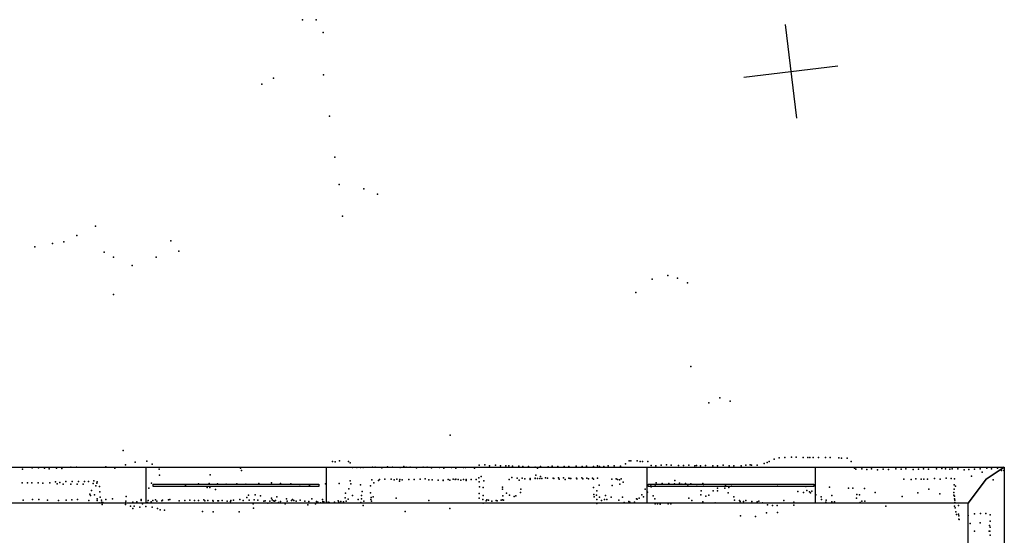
# Model space of a CAD drawing. Header units: millimetres. Extents: x -26529 to 19505, y -9255 to 34542.
# Tile 6 of 10: x -13248 to -9080, y -2892 to -707. Entities that reach past the tile are written whole.
import ezdxf

# ---------------------------------------------------------------- set-up
doc = ezdxf.new("R2010")
doc.units = ezdxf.units.MM
for name, color, linetype in [('P', 9, 'Continuous'), ('PANOS', 10, 'Continuous'), ('ROOMS', 1, 'Continuous'), ('WALLS', 3, 'Continuous'), ('WINDOWS', 6, 'Continuous')]:
    doc.layers.add(name, color=color, linetype=linetype)

# ---------------------------------------------------------------- blocks, each defined once
blk = doc.blocks.new('6-Fixed_46')
blk.add_lwpolyline([(-584.3, 5.9), (584.3, 5.9), (584.3, -6.8), (-584.3, -6.8), (-584.3, 5.9)])

msp = doc.modelspace()

# ---------------------------------------------------------------- linework, layer by layer
at = {"layer": 'P'}
for p in [(-12051, -707), (-11993, -708), (-11964, -761), (-12174, -955), (-11963, -941), (-12223, -981), (-11937, -1116), (-11914, -1289), (-11896, -1405), (-11791, -1424), (-11734, -1446), (-11882, -1540), (-12928, -1582), (-13007, -1622), (-13109, -1656), (-13061, -1649), (-12608, -1644), (-13185, -1670), (-12891, -1692), (-12575, -1688), (-12852, -1713), (-12772, -1749), (-12671, -1714), (-10505, -1791), (-10571, -1806), (-10464, -1803), (-10422, -1822), (-12851, -1872), (-10640, -1863), (-10407, -2177), (-10331, -2330), (-10285, -2309), (-10241, -2324), (-11426, -2468), (-12811, -2533), (-12760, -2582), (-12710, -2578), (-11924, -2580), (-11913, -2581), (-11894, -2577), (-11857, -2580), (-10668, -2577), (-10661, -2576), (-10635, -2577), (-10622, -2579), (-10612, -2579), (-10589, -2580), (-10085, -2584), (-10076, -2580), (-10055, -2569), (-10033, -2564), (-10010, -2563), (-9981, -2561), (-9961, -2561), (-9932, -2562), (-9912, -2562), (-9904, -2563), (-9889, -2562), (-9867, -2562), (-9838, -2562), (-9817, -2562), (-9781, -2564), (-9769, -2565), (-9746, -2565), (-9729, -2579), (-13236, -2612), (-13195, -2606), (-13169, -2606), (-13144, -2607), (-13123, -2610), (-13092, -2608), (-13070, -2609), (-13032, -2603), (-13008, -2603), (-12884, -2602), (-12846, -2607), (-12801, -2593), (-12688, -2591), (-12658, -2612), (-12314, -2608), (-12310, -2618), (-11850, -2585), (-11839, -2605), (-11821, -2605), (-11806, -2605), (-11794, -2605), (-11755, -2603), (-11743, -2603), (-11715, -2606), (-11692, -2602), (-11671, -2604), (-11638, -2605), (-11622, -2601), (-11613, -2603), (-11596, -2604), (-11569, -2606), (-11540, -2604), (-11524, -2603), (-11505, -2606), (-11472, -2605), (-11453, -2608), (-11420, -2605), (-11402, -2608), (-11370, -2605), (-11361, -2605), (-11323, -2607), (-11304, -2595), (-11279, -2594), (-11259, -2597), (-11234, -2595), (-11213, -2597), (-11191, -2598), (-11178, -2597), (-11162, -2599), (-11136, -2599), (-11119, -2601), (-11094, -2601), (-11067, -2604), (-11056, -2607), (-11044, -2601), (-11012, -2602), (-10994, -2599), (-10971, -2601), (-10944, -2601), (-10924, -2600), (-10893, -2599), (-10868, -2601), (-10849, -2599), (-10819, -2600), (-10803, -2598), (-10794, -2600), (-10776, -2600), (-10757, -2598), (-10732, -2598), (-10705, -2599), (-10684, -2589), (-10576, -2596), (-10556, -2597), (-10533, -2595), (-10510, -2593), (-10491, -2595), (-10460, -2596), (-10438, -2596), (-10416, -2595), (-10391, -2598), (-10384, -2596), (-10366, -2597), (-10345, -2596), (-10315, -2598), (-10294, -2598), (-10270, -2595), (-10245, -2598), (-10225, -2598), (-10195, -2597), (-10174, -2595), (-10156, -2594), (-10150, -2595), (-10127, -2595), (-10097, -2588), (-9715, -2607), (-9709, -2612), (-9684, -2611), (-9663, -2613), (-9642, -2610), (-9617, -2615), (-9593, -2612), (-9571, -2613), (-9540, -2610), (-9517, -2612), (-9498, -2611), (-9466, -2613), (-9444, -2612), (-9422, -2611), (-9401, -2612), (-9368, -2611), (-9345, -2609), (-9329, -2610), (-9311, -2612), (-9301, -2611), (-9277, -2611), (-9251, -2614), (-9231, -2613), (-9206, -2612), (-9182, -2611), (-9174, -2624), (-9154, -2608), (-9135, -2610), (-9110, -2608), (-9093, -2617), (-9082, -2617), (-13097, -2665), (-13053, -2664), (-13026, -2664), (-13000, -2664), (-12974, -2664), (-12957, -2664), (-12934, -2661), (-12921, -2665), (-12657, -2637), (-12442, -2636), (-11850, -2661), (-11758, -2657), (-11729, -2660), (-11725, -2655), (-11703, -2654), (-11676, -2654), (-11663, -2657), (-11652, -2654), (-11640, -2663), (-11639, -2656), (-11629, -2657), (-11601, -2655), (-11579, -2656), (-11553, -2654), (-11532, -2653), (-11517, -2657), (-11502, -2657), (-11477, -2658), (-11456, -2659), (-11456, -2660), (-11435, -2655), (-11428, -2658), (-11413, -2654), (-11405, -2656), (-11402, -2654), (-11392, -2656), (-11381, -2658), (-11370, -2655), (-11359, -2655), (-11358, -2660), (-11337, -2655), (-11316, -2655), (-11305, -2648), (-11304, -2666), (-11295, -2643), (-11283, -2661), (-11176, -2656), (-11165, -2647), (-11143, -2650), (-11134, -2658), (-11121, -2650), (-11110, -2653), (-11088, -2651), (-11087, -2655), (-11067, -2650), (-11066, -2651), (-11064, -2637), (-11056, -2651), (-11046, -2651), (-11044, -2643), (-11038, -2651), (-11022, -2648), (-11014, -2650), (-10990, -2650), (-10987, -2652), (-10968, -2648), (-10965, -2654), (-10946, -2649), (-10939, -2655), (-10924, -2650), (-10918, -2652), (-10915, -2652), (-10891, -2650), (-10890, -2653), (-10869, -2649), (-10865, -2653), (-10847, -2650), (-10841, -2653), (-10824, -2650), (-10820, -2654), (-10802, -2650), (-10742, -2654), (-10724, -2653), (-10718, -2655), (-10709, -2657), (-10702, -2653), (-10694, -2667), (-10475, -2660), (-9506, -2654), (-9475, -2656), (-9455, -2653), (-9432, -2654), (-9421, -2654), (-9406, -2654), (-9376, -2652), (-9352, -2654), (-9326, -2650), (-9305, -2651), (-9291, -2653), (-9219, -2641), (-9128, -2657), (-13238, -2669), (-13215, -2670), (-13197, -2670), (-13170, -2670), (-13151, -2671), (-13121, -2670), (-13090, -2674), (-13079, -2668), (-13065, -2675), (-13032, -2675), (-13005, -2675), (-12980, -2676), (-12944, -2702), (-12937, -2672), (-12926, -2682), (-12922, -2671), (-12910, -2685), (-12909, -2708), (-12702, -2693), (-12690, -2671), (-12546, -2679), (-12492, -2674), (-12455, -2689), (-12446, -2672), (-12444, -2690), (-12420, -2698), (-12411, -2674), (-12375, -2675), (-12329, -2674), (-12291, -2676), (-12236, -2673), (-12182, -2670), (-12144, -2672), (-12101, -2674), (-12063, -2677), (-12021, -2679), (-11954, -2674), (-11896, -2673), (-11855, -2695), (-11846, -2674), (-11806, -2678), (-11799, -2707), (-11763, -2682), (-11749, -2669), (-11302, -2686), (-11287, -2689), (-11205, -2688), (-11205, -2697), (-11127, -2696), (-10819, -2690), (-10806, -2704), (-10796, -2679), (-10741, -2681), (-10708, -2676), (-10601, -2696), (-10591, -2709), (-10577, -2678), (-10575, -2686), (-10559, -2682), (-10554, -2670), (-10529, -2672), (-10501, -2672), (-10477, -2674), (-10456, -2671), (-10445, -2675), (-10430, -2673), (-10420, -2678), (-10407, -2674), (-10382, -2684), (-10363, -2704), (-10356, -2673), (-10354, -2677), (-10313, -2703), (-10295, -2692), (-10294, -2704), (-10263, -2692), (-10261, -2681), (-10247, -2690), (-10236, -2684), (-10041, -2677), (-9954, -2706), (-9920, -2685), (-9916, -2702), (-9905, -2708), (-9895, -2705), (-9821, -2688), (-9740, -2692), (-9721, -2692), (-9673, -2694), (-9400, -2696), (-9293, -2678), (-9293, -2697), (-9287, -2684), (-13233, -2743), (-13194, -2741), (-13167, -2741), (-13130, -2743), (-13084, -2745), (-13051, -2743), (-13027, -2742), (-13003, -2741), (-12956, -2745), (-12952, -2718), (-12948, -2723), (-12932, -2720), (-12921, -2745), (-12920, -2737), (-12908, -2731), (-12902, -2743), (-12884, -2741), (-12856, -2738), (-12799, -2748), (-12798, -2727), (-12752, -2750), (-12734, -2741), (-12734, -2745), (-12705, -2745), (-12692, -2750), (-12685, -2745), (-12673, -2742), (-12668, -2747), (-12647, -2746), (-12644, -2743), (-12619, -2742), (-12613, -2740), (-12573, -2746), (-12549, -2745), (-12528, -2743), (-12508, -2744), (-12492, -2744), (-12469, -2742), (-12464, -2746), (-12452, -2744), (-12431, -2744), (-12429, -2747), (-12410, -2746), (-12407, -2746), (-12391, -2745), (-12370, -2748), (-12356, -2749), (-12355, -2745), (-12344, -2743), (-12317, -2740), (-12303, -2744), (-12287, -2732), (-12280, -2722), (-12277, -2743), (-12256, -2742), (-12252, -2720), (-12240, -2743), (-12229, -2725), (-12215, -2748), (-12209, -2746), (-12190, -2747), (-12183, -2734), (-12179, -2742), (-12174, -2746), (-12170, -2748), (-12165, -2745), (-12160, -2729), (-12145, -2749), (-12119, -2737), (-12116, -2748), (-12098, -2745), (-12094, -2740), (-12088, -2745), (-12078, -2747), (-12061, -2743), (-12042, -2747), (-12024, -2749), (-12012, -2737), (-11992, -2749), (-11967, -2740), (-11965, -2749), (-11961, -2750), (-11900, -2746), (-11889, -2749), (-11878, -2750), (-11870, -2733), (-11869, -2713), (-11867, -2748), (-11858, -2739), (-11840, -2723), (-11816, -2741), (-11802, -2723), (-11802, -2737), (-11792, -2747), (-11763, -2712), (-11762, -2740), (-11761, -2732), (-11759, -2748), (-11752, -2729), (-11655, -2735), (-11516, -2745), (-11304, -2735), (-11303, -2715), (-11288, -2740), (-11287, -2723), (-11274, -2746), (-11271, -2742), (-11264, -2743), (-11250, -2747), (-11232, -2744), (-11227, -2746), (-11211, -2743), (-11204, -2742), (-11203, -2725), (-11201, -2743), (-11188, -2714), (-11175, -2722), (-11155, -2728), (-11148, -2725), (-11129, -2711), (-10818, -2719), (-10816, -2729), (-10807, -2722), (-10805, -2740), (-10794, -2730), (-10786, -2745), (-10773, -2740), (-10769, -2724), (-10763, -2741), (-10744, -2731), (-10712, -2743), (-10696, -2731), (-10670, -2749), (-10638, -2738), (-10634, -2739), (-10626, -2734), (-10626, -2735), (-10615, -2721), (-10608, -2729), (-10567, -2725), (-10560, -2737), (-10416, -2735), (-10403, -2745), (-10365, -2720), (-10357, -2750), (-10344, -2726), (-10331, -2722), (-10249, -2712), (-10226, -2729), (-10222, -2743), (-10201, -2744), (-10199, -2749), (-10184, -2749), (-10174, -2744), (-10149, -2749), (-10127, -2750), (-10120, -2748), (-10014, -2745), (-9930, -2710), (-9901, -2712), (-9879, -2720), (-9856, -2729), (-9855, -2740), (-9835, -2743), (-9811, -2750), (-9810, -2724), (-9800, -2750), (-9706, -2734), (-9705, -2719), (-9693, -2721), (-9684, -2747), (-9671, -2747), (-9627, -2710), (-9513, -2728), (-9446, -2712), (-9354, -2716), (-9294, -2710), (-9294, -2722), (-9292, -2726), (-9291, -2738), (-9290, -2743), (-12912, -2755), (-12902, -2752), (-12899, -2762), (-12896, -2753), (-12801, -2754), (-12801, -2762), (-12780, -2769), (-12770, -2779), (-12769, -2752), (-12764, -2769), (-12740, -2773), (-12729, -2759), (-12715, -2770), (-12707, -2753), (-12688, -2773), (-12665, -2778), (-12654, -2784), (-12636, -2785), (-12474, -2791), (-12430, -2792), (-12260, -2758), (-12259, -2777), (-12198, -2756), (-12181, -2754), (-12153, -2753), (-12124, -2759), (-12028, -2763), (-11996, -2758), (-11987, -2752), (-11975, -2754), (-11942, -2752), (-11938, -2753), (-11916, -2751), (-11897, -2751), (-11804, -2753), (-11795, -2766), (-11617, -2791), (-11427, -2779), (-11286, -2756), (-10805, -2757), (-10690, -2753), (-10667, -2751), (-10665, -2751), (-10646, -2751), (-10559, -2759), (-10548, -2759), (-10537, -2760), (-10503, -2758), (-10492, -2759), (-10305, -2754), (-10104, -2755), (-10083, -2763), (-10062, -2766), (-10042, -2766), (-9972, -2752), (-9971, -2765), (-9836, -2751), (-9691, -2753), (-9582, -2769), (-9291, -2768), (-9290, -2753), (-9288, -2775), (-9286, -2792), (-9275, -2766), (-12320, -2793), (-10197, -2810), (-10134, -2813), (-10087, -2797), (-10041, -2796), (-9283, -2804), (-9275, -2802), (-9273, -2809), (-9273, -2823), (-9271, -2825), (-9234, -2808), (-9207, -2801), (-9181, -2799), (-9158, -2800), (-9141, -2806), (-9140, -2832), (-9225, -2842), (-9207, -2874), (-9183, -2839), (-9144, -2874), (-9143, -2850), (-9142, -2875), (-9141, -2858), (-9141, -2892)]:
    msp.add_point(p, dxfattribs=at)
at = {"layer": 'PANOS'}
for points in [[(-10008.3, -727.7), (-9959.8, -1124.8)], [(-10182.6, -950.5), (-9785.5, -902)]]:
    msp.add_lwpolyline(points, dxfattribs=at)
at = {"layer": 'ROOMS'}
msp.add_lwpolyline([(-14605, -2755.9), (-18180, -2755.9), (-18180, -4419.6), (-15227.3, -4419.6), (-12173, -4419.6), (-9232.9, -4419.6), (-9232.9, -2755.9), (-13436.6, -2755.9), (-14605, -2755.9)], close=True, dxfattribs=at)
at = {"layer": 'WALLS'}
for points in [[(-13360.4, -2603.5), (-9080.5, -2603.5), (-9156.7, -2654.3), (-9232.9, -2755.9), (-13436.6, -2755.9), (-13436.6, -2654.3), (-13360.4, -2603.5)], [(-9232.9, -4419.6), (-9232.9, -2755.9), (-9156.7, -2654.3), (-9080.5, -2603.5), (-9080.5, -4502.1), (-9156.7, -4502.1), (-9232.9, -4419.6)]]:
    msp.add_lwpolyline(points, dxfattribs=at)
at = {"layer": 'WINDOWS'}
for points in [[(-12713.2, -2603.5), (-11951.2, -2603.5), (-11951.2, -2755.9), (-12713.2, -2755.9), (-12713.2, -2603.5)], [(-10592.8, -2603.5), (-9881.6, -2603.5), (-9881.6, -2755.9), (-10592.8, -2755.9), (-10592.8, -2603.5)]]:
    msp.add_lwpolyline(points, dxfattribs=at)

# ---------------------------------------------------------------- block references
at = {"layer": 'WINDOWS', "xscale": 0.6, "yscale": 0.8}
for p in [(-12332.2, -2679.7), (-10237.2, -2679.7)]:
    msp.add_blockref('6-Fixed_46', p, dxfattribs=at)

doc.saveas('drawing.dxf')
